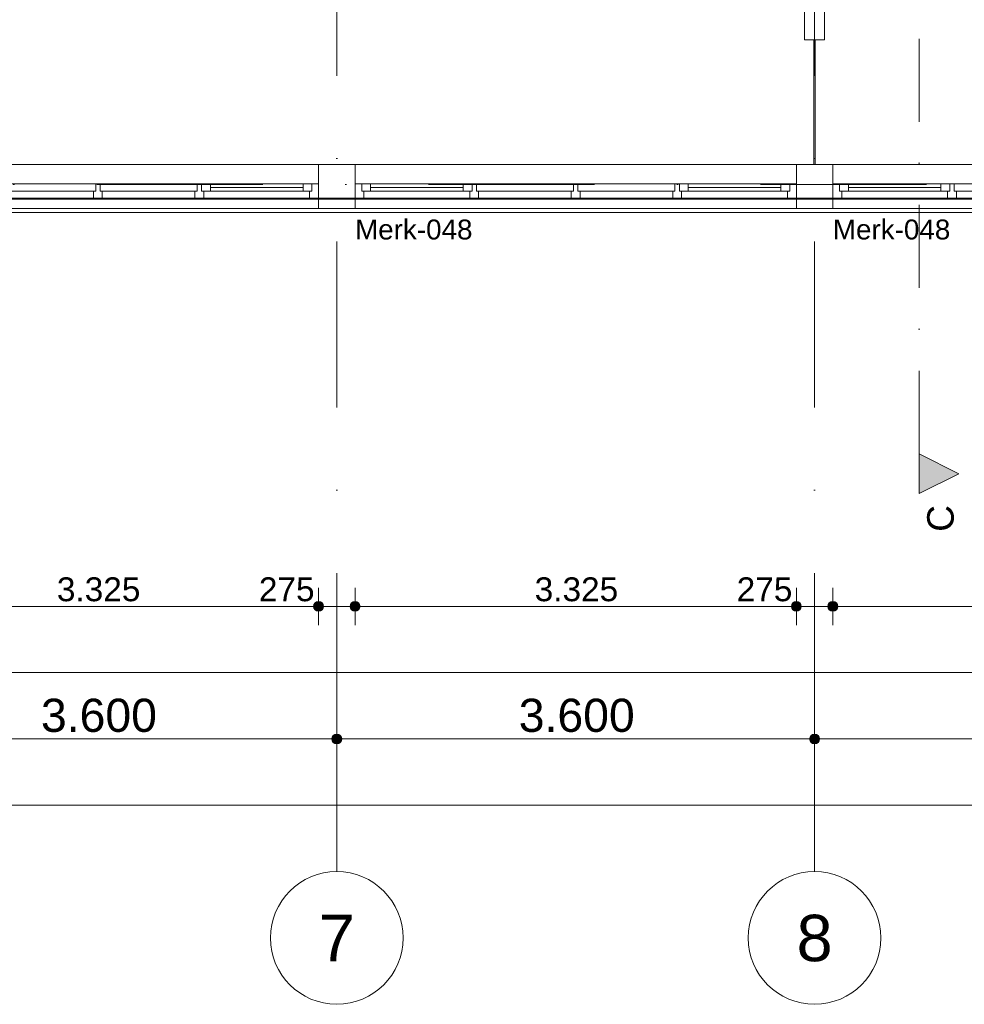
# Model space of a CAD drawing. Header units: millimetres. Extents: x -54205 to 352602, y -8439 to 61516.
# Tile 35 of 189: x 19211 to 26328, y -2884 to 4538. Entities that reach past the tile are written whole.
import ezdxf
from ezdxf.enums import TextEntityAlignment as Align

# ---------------------------------------------------------------- set-up
doc = ezdxf.new("R2010")
doc.units = ezdxf.units.MM
doc.header["$MEASUREMENT"] = 0
doc.linetypes.add('streep-punt', pattern=[2500, 1250, -625, 0, -625])
doc.linetypes.add('streep-punt fijn', pattern=[1251.000023, 626.000023, -312.5, 0, -312.5])
for name, color, linetype in [('21_0 NC Buitenwanden', 7, 'Continuous'), ('21_1 C Buitenwanden', 7, 'Continuous'), ('Maatvoering 1_ 100', 7, 'Continuous'), ('Maatvoering 1_ 100 2D arcering', 7, 'Continuous'), ('Markers - doorsneden', 7, 'Continuous'), ('Markers - doorsneden 2D arcering', 7, 'Continuous'), ('New_21_0 NC Buitenwanden Raamlabels', 7, 'Continuous'), ('New_21_0 NC Buitenwanden Ramen', 7, 'Continuous'), ('New_22 NC Binnenwanden', 7, 'Continuous'), ('New_41 Buitenwandafw', 7, 'Continuous'), ('New_Maatvoering 1_ 100', 7, 'Continuous'), ('New_Maatvoering 1_ 100 2D arcering', 7, 'Continuous'), ('New_Ruimtefuncties Zone omranding', 7, 'Continuous'), ('Stramien', 7, 'Continuous')]:
    doc.layers.add(name, color=color, linetype=linetype)
doc.styles.add('GENERATED_STYLE_1', font='arial.ttf')
doc.styles.add('GENERATED_STYLE_2', font='arial.ttf')
doc.dimstyles.new('GENERATED_STYLE__1', dxfattribs={"dimtxt": 250, "dimasz": 142.5, "dimexe": 0.18, "dimexo": 0.0625, "dimgap": 0, "dimtad": 1, "dimtih": 1, "dimtoh": 1, "dimdec": 0, "dimzin": 0, "dimdsep": 46, "dimtxsty": 'GENERATED_STYLE_1', "dimblk": 'ARROWHEAD_11', "dimblk1": 'ARROWHEAD_11', "dimblk2": 'ARROWHEAD_11', "dimcen": 0.09, "dimse1": 1, "dimse2": 1, "dimclrd": 1, "dimclre": 1, "dimclrt": 2, "dimadec": 1, "dimazin": 0, "dimtfac": 1, "dimtdec": 4, "dimtmove": 0, "dimatfit": 3, "dimfxl": 1, "dimtolj": 1, "dimtzin": 0, "dimarcsym": 0})
doc.dimstyles.new('GENERATED_STYLE__2', dxfattribs={"dimtxt": 250, "dimasz": 142.5, "dimexe": 0.18, "dimexo": 0.0625, "dimgap": 0, "dimtad": 1, "dimtih": 1, "dimtoh": 1, "dimdec": 0, "dimzin": 0, "dimdsep": 46, "dimtxsty": 'GENERATED_STYLE_2', "dimblk": 'ARROWHEAD_11', "dimblk1": 'ARROWHEAD_11', "dimblk2": 'ARROWHEAD_11', "dimcen": 0.09, "dimse1": 1, "dimse2": 1, "dimclrd": 1, "dimclre": 1, "dimclrt": 2, "dimadec": 1, "dimazin": 0, "dimtfac": 1, "dimtdec": 4, "dimtmove": 0, "dimatfit": 3, "dimfxl": 1, "dimtolj": 1, "dimtzin": 0, "dimarcsym": 0})
doc.dimstyles.new('GENERATED_STYLE__3', dxfattribs={"dimtxt": 179.999995, "dimasz": 142.5, "dimexe": 0.18, "dimexo": 0.0625, "dimgap": 0, "dimtad": 1, "dimtih": 1, "dimtoh": 1, "dimdec": 0, "dimzin": 0, "dimdsep": 46, "dimtxsty": 'GENERATED_STYLE_1', "dimblk": 'ARROWHEAD_11', "dimblk1": 'ARROWHEAD_11', "dimblk2": 'ARROWHEAD_11', "dimcen": 0.09, "dimse1": 1, "dimse2": 1, "dimclrd": 1, "dimclre": 1, "dimclrt": 2, "dimadec": 1, "dimazin": 0, "dimtfac": 1, "dimtdec": 4, "dimtmove": 0, "dimatfit": 3, "dimfxl": 1, "dimtolj": 1, "dimtzin": 0, "dimarcsym": 0})
doc.dimstyles.new('GENERATED_STYLE__4', dxfattribs={"dimtxt": 250, "dimasz": 142.5, "dimexe": 0.18, "dimexo": 0.0625, "dimgap": 0, "dimtad": 1, "dimdec": 0, "dimzin": 0, "dimdsep": 46, "dimtxsty": 'GENERATED_STYLE_2', "dimblk": 'ARROWHEAD_11', "dimblk1": 'ARROWHEAD_11', "dimblk2": 'ARROWHEAD_11', "dimcen": 0.09, "dimse1": 1, "dimse2": 1, "dimclrd": 1, "dimclre": 1, "dimclrt": 2, "dimadec": 1, "dimazin": 0, "dimtfac": 1, "dimtdec": 4, "dimtmove": 0, "dimatfit": 3, "dimfxl": 1, "dimtolj": 1, "dimtzin": 0, "dimarcsym": 0})
doc.dimstyles.new('GENERATED_STYLE__5', dxfattribs={"dimtxt": 250, "dimasz": 142.5, "dimexe": 0.18, "dimexo": 0.0625, "dimgap": 0, "dimtad": 1, "dimdec": 0, "dimzin": 0, "dimdsep": 46, "dimtxsty": 'GENERATED_STYLE_1', "dimblk": 'ARROWHEAD_11', "dimblk1": 'ARROWHEAD_11', "dimblk2": 'ARROWHEAD_11', "dimcen": 0.09, "dimse1": 1, "dimse2": 1, "dimclrd": 1, "dimclre": 1, "dimclrt": 2, "dimadec": 1, "dimazin": 0, "dimtfac": 1, "dimtdec": 4, "dimtmove": 2, "dimatfit": 3, "dimfxl": 1, "dimtolj": 1, "dimtzin": 0, "dimarcsym": 0})
doc.dimstyles.new('GENERATED_STYLE__7', dxfattribs={"dimtxt": 179.999995, "dimasz": 142.5, "dimexe": 0.18, "dimexo": 0.0625, "dimgap": 0, "dimtad": 1, "dimdec": 0, "dimzin": 0, "dimdsep": 46, "dimtxsty": 'GENERATED_STYLE_1', "dimblk": 'ARROWHEAD_11', "dimblk1": 'ARROWHEAD_11', "dimblk2": 'ARROWHEAD_11', "dimcen": 0.09, "dimse1": 1, "dimse2": 1, "dimclrd": 1, "dimclre": 1, "dimclrt": 2, "dimadec": 1, "dimazin": 0, "dimtfac": 1, "dimtdec": 4, "dimtmove": 0, "dimatfit": 3, "dimfxl": 1, "dimtolj": 1, "dimtzin": 0, "dimarcsym": 0})

# ---------------------------------------------------------------- blocks, each defined once
blk = doc.blocks.new('Rnx horizontaal 26')
at = {"layer": 'New_21_0 NC Buitenwanden Ramen', "color": 9, "linetype": 'Continuous', "lineweight": 0}
for p, q in [((-1937.5, 146), (1937.5, 146)), ((-1937.5, -184), (1937.5, -184))]:
    blk.add_line(p, q, dxfattribs=at)
at = {"layer": 'New_21_0 NC Buitenwanden Ramen', "color": 1, "linetype": 'Continuous', "lineweight": 0}
for p, q in [((-1937.5, 0), (-1937.5, 146)), ((1937.5, 0), (1937.5, 146)), ((-1937.5, -114), (-1937.5, 0)), ((-1662.5, 0), (-1612.5, 0)), ((-1662.5, -114), (-1662.5, 0)), ((-1612.5, 0), (-1612.5, -54)), ((-1612.5, 0), (-1545.5, 0)), ((-1612.5, -54), (-1612.5, 0)), ((-1545.5, 0), (-848, 0)), ((-1545.5, 0), (-1545.5, -54)), ((-1545.5, 0), (-848, 0)), ((-848, -54), (-848, 0)), ((-848, 0), (-781, 0)), ((-781, -54), (-781, 0)), ((-781, 0), (-764.5, 0)), ((-781, 0), (-781, -54)), ((-764.5, 0), (-748, 0)), ((-748, 0), (-748, -54)), ((-748, 0), (-16.5, 0)), ((-16.5, -54), (-16.5, 0)), ((-16.5, 0), (0, 0)), ((-16.5, 0), (-16.5, -54)), ((0, 0), (16.5, 0)), ((16.5, 0), (16.5, -54)), ((16.5, 0), (748, 0)), ((748, -54), (748, 0)), ((748, 0), (764.5, 0)), ((748, 0), (748, -54)), ((764.5, 0), (781, 0)), ((781, 0), (781, -54)), ((781, 0), (848, 0)), ((781, -54), (781, 0)), ((848, 0), (1545.5, 0)), ((848, 0), (848, -54)), ((848, 0), (1545.5, 0)), ((1545.5, -54), (1545.5, 0)), ((1545.5, 0), (1612.5, 0)), ((1612.5, -54), (1612.5, 0)), ((1612.5, 0), (1662.5, 0)), ((1612.5, 0), (1612.5, -54)), ((1662.5, 0), (1662.5, -114)), ((1937.5, -114), (1937.5, 0)), ((-1612.5, -54), (-1595.5, -54)), ((-1545.5, -54), (-1612.5, -54)), ((-1595.5, -54), (-1595.5, -114)), ((-1545.5, -27), (-848, -27)), ((-848, -54), (-1545.5, -54)), ((-781, -54), (-848, -54)), ((-798, -114), (-798, -54)), ((-798, -54), (-781, -54)), ((-748, -54), (-731, -54)), ((-731, -54), (-748, -54)), ((-731, -54), (-731, -114)), ((-731, -54), (-33.5, -54)), ((-731, -114), (-731, -54)), ((-33.5, -114), (-33.5, -54)), ((-33.5, -54), (-16.5, -54)), ((-16.5, -54), (-33.5, -54)), ((16.5, -54), (33.5, -54)), ((33.5, -54), (16.5, -54)), ((33.5, -54), (33.5, -114)), ((33.5, -54), (731, -54)), ((33.5, -114), (33.5, -54)), ((731, -114), (731, -54)), ((731, -54), (748, -54)), ((748, -54), (731, -54)), ((781, -54), (798, -54)), ((848, -54), (781, -54)), ((798, -54), (798, -114)), ((848, -27), (1545.5, -27)), ((1545.5, -54), (848, -54)), ((1612.5, -54), (1545.5, -54)), ((1595.5, -114), (1595.5, -54)), ((1595.5, -54), (1612.5, -54)), ((-1937.5, -184), (-1937.5, -114)), ((-1595.5, -114), (-1662.5, -114)), ((-798, -114), (-1595.5, -114)), ((-764.5, -114), (-798, -114)), ((-731, -114), (-764.5, -114)), ((-33.5, -114), (-731, -114)), ((0, -114), (-33.5, -114)), ((33.5, -114), (0, -114)), ((731, -114), (33.5, -114)), ((764.5, -114), (731, -114)), ((798, -114), (764.5, -114)), ((1595.5, -114), (798, -114)), ((1662.5, -114), (1595.5, -114)), ((1937.5, -184), (1937.5, -114))]:
    blk.add_line(p, q, dxfattribs=at)
blk = doc.blocks.new('Deur en raam marker 26 KM')
at = {"layer": 'New_21_0 NC Buitenwanden Raamlabels', "color": 2, "lineweight": 0, "style": 'GENERATED_STYLE_1'}
blk.add_attdef('AC_WIDO_ID', text='', height=150, rotation=180, dxfattribs=at).set_placement((1662.5, -749.8), align=Align.TOP_LEFT)
blk = doc.blocks.new('Wall_16_1', base_point=(100, 3445.7))
at = {"layer": 'New_21_0 NC Buitenwanden Raamlabels', "color": 9, "lineweight": 0}
ref = blk.add_blockref('Deur en raam marker 26 KM', (23400, 3445.7), dxfattribs=at)
ref.add_attrib('AC_WIDO_ID', 'Merk-048', dxfattribs={"color": 2, "lineweight": 0, "height": 150, "rotation": 360, "style": 'GENERATED_STYLE_1'}).set_placement((21737.5, 3031.4), align=Align.TOP_LEFT)
ref = blk.add_blockref('Deur en raam marker 26 KM', (27000, 3445.7), dxfattribs=at)
ref.add_attrib('AC_WIDO_ID', 'Merk-048', dxfattribs={"color": 2, "lineweight": 0, "height": 150, "rotation": 360, "style": 'GENERATED_STYLE_1'}).set_placement((25337.5, 3031.4), align=Align.TOP_LEFT)
at = {"layer": 'New_21_0 NC Buitenwanden Ramen', "color": 1, "linetype": 'Continuous', "lineweight": 0, "xscale": -1, "zscale": 1000}
for p in [(19800, 3299.7), (23400, 3299.7), (27000, 3299.7)]:
    blk.add_blockref('Rnx horizontaal 26', p, dxfattribs=at)
blk = doc.blocks.new('Wall_76_1', base_point=(21462.5, 3185.7))
at = {"layer": '21_1 C Buitenwanden', "color": 1, "linetype": 'Continuous', "lineweight": 0, "flags": 128}
for points in [[(21737.5, 3445.7), (21462.5, 3445.7)], [(21462.5, 3445.7), (21462.5, 3185.7)], [(21737.5, 3229.7), (21737.5, 3445.7)], [(21462.5, 3185.7), (21737.5, 3185.7)]]:
    blk.add_lwpolyline(points, dxfattribs=at)
blk = doc.blocks.new('Wall_85_1', base_point=(25062.5, 3185.7))
at = {"layer": '21_1 C Buitenwanden', "color": 1, "linetype": 'Continuous', "lineweight": 0, "flags": 128}
for points in [[(25337.5, 3445.7), (25062.5, 3445.7)], [(25062.5, 3445.7), (25062.5, 3185.7)], [(25337.5, 3229.7), (25337.5, 3445.7)], [(25062.5, 3185.7), (25337.5, 3185.7)]]:
    blk.add_lwpolyline(points, dxfattribs=at)
blk = doc.blocks.new('Wall_161_1', base_point=(25200, 4385.7))
at = {"layer": 'New_22 NC Binnenwanden', "color": 1, "linetype": 'Continuous', "lineweight": 0, "flags": 128}
for points in [[(25195, 4385.7), (25195, 3445.7)], [(25205, 4385.7), (25195, 4385.7)], [(25205, 3445.7), (25205, 4385.7)], [(25195, 3445.7), (25205, 3445.7)]]:
    blk.add_lwpolyline(points, dxfattribs=at)
blk = doc.blocks.new('Wall_191_1', base_point=(25200, 4385.7))
at = {"layer": '21_0 NC Buitenwanden', "color": 1, "linetype": 'Continuous', "lineweight": 0, "flags": 128}
for points in [[(25275, 8290.9), (25125, 8290.9)], [(25125, 8290.9), (25125, 4385.7)], [(25275, 4385.7), (25275, 8290.9)], [(25125, 4385.7), (25275, 4385.7)]]:
    blk.add_lwpolyline(points, dxfattribs=at)
blk = doc.blocks.new('Standard grid marker')
at = {"layer": 'Stramien', "color": 1, "linetype": 'streep-punt', "lineweight": 0}
for q in [(0, 0), (61400.2, 0)]:
    blk.add_line((1000, 0), q, dxfattribs=at)
at = {"layer": 'Stramien', "color": 2, "linetype": 'Continuous', "lineweight": 0, "flags": 128}
blk.add_lwpolyline([(0, 0, 1), (-1000, 0, 1)], format="xyb", close=True, dxfattribs=at)
at = {"layer": 'Stramien', "color": 1, "linetype": 'streep-punt', "lineweight": 0}
blk.add_point((1000, 0), dxfattribs=at)
blk.add_point((1000, 0), dxfattribs=at)
at = {"layer": 'Stramien', "color": 2, "lineweight": 0, "style": 'GENERATED_STYLE_1'}
for tag, p in [('AC_MarkerText_1_0', (-245, -80)), ('AC_MarkerText_1_1', (63155.2, -80))]:
    blk.add_attdef(tag, text='', height=350, rotation=270, dxfattribs=at).set_placement(p, align=Align.TOP_CENTER)
blk = doc.blocks.new('Beam_25_1', base_point=(3462.5, 3115.7))
at = {"layer": 'New_41 Buitenwandafw', "color": 1, "linetype": 'Continuous', "lineweight": 0}
for p, q in [((3462.5, 3192.7), (28662.5, 3192.7)), ((3462.5, 3085.7), (28662.5, 3085.7))]:
    blk.add_line(p, q, dxfattribs=at)
blk = doc.blocks.new('*D965')
at = {"layer": 'Maatvoering 1_ 100 2D arcering', "linetype": 'Continuous', "lineweight": 0}
for points in [[(17962.5, -884.3), (17965.4, -898.7), (17973.5, -910.8), (17985.6, -919), (18000, -921.8), (18014.4, -919), (18026.5, -910.8), (18034.6, -898.7), (18037.5, -884.3), (18034.6, -870), (18026.5, -857.8), (18014.4, -849.7), (18000, -846.8), (17985.6, -849.7), (17973.5, -857.8), (17965.4, -870)], [(21562.5, -884.3), (21565.4, -898.7), (21573.5, -910.8), (21585.6, -919), (21600, -921.8), (21614.4, -919), (21626.5, -910.8), (21634.6, -898.7), (21637.5, -884.3), (21634.6, -870), (21626.5, -857.8), (21614.4, -849.7), (21600, -846.8), (21585.6, -849.7), (21573.5, -857.8), (21565.4, -870)]]:
    blk.add_hatch(color=1, dxfattribs=at).paths.add_polyline_path(points)
at = {"layer": 'Maatvoering 1_ 100', "color": 1, "linetype": 'Continuous', "lineweight": 0}
for p, q in [((18000, -846.8), (18000, -743.7)), ((21600, -846.8), (21600, -743.7)), ((18037.5, -884.3), (21562.5, -884.3)), ((18000, -1024.9), (18000, -921.8)), ((21600, -1024.9), (21600, -921.8))]:
    blk.add_line(p, q, dxfattribs=at)
for centre in [(18000, -884.3), (21600, -884.3)]:
    blk.add_circle(centre, 37.5, dxfattribs=at)
at = {"layer": 'Maatvoering 1_ 100', "color": 2, "lineweight": 0, "insert": (19371, -834.3), "char_height": 250, "attachment_point": 7, "style": 'GENERATED_STYLE_1'}
blk.add_mtext('\\A1;{\\pql;\\fArial|b0|i0|c0|p0;\\W1.000000;3.600}', dxfattribs=at)
blk = doc.blocks.new('ARROWHEAD_11')
at = {"color": 0, "linetype": 'Continuous', "lineweight": 0}
blk.add_line((0, 0), (-1, 0), dxfattribs=at)
at = {"color": 0, "linetype": 'Continuous', "lineweight": 0, "const_width": 0.25, "flags": 128}
blk.add_lwpolyline([(-0.125, 0, 1), (0.125, 0, 1)], format="xyb", close=True, dxfattribs=at)
blk = doc.blocks.new('*D966')
at = {"layer": 'Maatvoering 1_ 100 2D arcering', "linetype": 'Continuous', "lineweight": 0}
for points in [[(21562.5, -884.3), (21565.4, -898.7), (21573.5, -910.8), (21585.6, -919), (21600, -921.8), (21614.4, -919), (21626.5, -910.8), (21634.6, -898.7), (21637.5, -884.3), (21634.6, -870), (21626.5, -857.8), (21614.4, -849.7), (21600, -846.8), (21585.6, -849.7), (21573.5, -857.8), (21565.4, -870)], [(25162.5, -884.3), (25165.4, -898.7), (25173.5, -910.8), (25185.6, -919), (25200, -921.8), (25214.4, -919), (25226.5, -910.8), (25234.6, -898.7), (25237.5, -884.3), (25234.6, -870), (25226.5, -857.8), (25214.4, -849.7), (25200, -846.8), (25185.6, -849.7), (25173.5, -857.8), (25165.4, -870)]]:
    blk.add_hatch(color=1, dxfattribs=at).paths.add_polyline_path(points)
at = {"layer": 'Maatvoering 1_ 100', "color": 1, "linetype": 'Continuous', "lineweight": 0}
for p, q in [((21600, -846.8), (21600, -743.7)), ((25200, -846.8), (25200, -743.7)), ((21637.5, -884.3), (25162.5, -884.3)), ((21600, -1024.9), (21600, -921.8)), ((25200, -1024.9), (25200, -921.8))]:
    blk.add_line(p, q, dxfattribs=at)
for centre in [(21600, -884.3), (25200, -884.3)]:
    blk.add_circle(centre, 37.5, dxfattribs=at)
at = {"layer": 'Maatvoering 1_ 100', "color": 2, "lineweight": 0, "insert": (22971, -834.3), "char_height": 250, "attachment_point": 7, "style": 'GENERATED_STYLE_1'}
blk.add_mtext('\\A1;{\\pql;\\fArial|b0|i0|c0|p0;\\W1.000000;3.600}', dxfattribs=at)
blk = doc.blocks.new('*D967')
at = {"layer": 'Maatvoering 1_ 100 2D arcering', "linetype": 'Continuous', "lineweight": 0}
for points in [[(25162.5, -884.3), (25165.4, -898.7), (25173.5, -910.8), (25185.6, -919), (25200, -921.8), (25214.4, -919), (25226.5, -910.8), (25234.6, -898.7), (25237.5, -884.3), (25234.6, -870), (25226.5, -857.8), (25214.4, -849.7), (25200, -846.8), (25185.6, -849.7), (25173.5, -857.8), (25165.4, -870)], [(28762.5, -884.3), (28765.4, -898.7), (28773.5, -910.8), (28785.6, -919), (28800, -921.8), (28814.4, -919), (28826.5, -910.8), (28834.6, -898.7), (28837.5, -884.3), (28834.6, -870), (28826.5, -857.8), (28814.4, -849.7), (28800, -846.8), (28785.6, -849.7), (28773.5, -857.8), (28765.4, -870)]]:
    blk.add_hatch(color=1, dxfattribs=at).paths.add_polyline_path(points)
at = {"layer": 'Maatvoering 1_ 100', "color": 1, "linetype": 'Continuous', "lineweight": 0}
for p, q in [((25200, -846.8), (25200, -743.7)), ((28800, -846.8), (28800, -743.7)), ((25237.5, -884.3), (28762.5, -884.3)), ((25200, -1024.9), (25200, -921.8)), ((28800, -1024.9), (28800, -921.8))]:
    blk.add_line(p, q, dxfattribs=at)
for centre in [(25200, -884.3), (28800, -884.3)]:
    blk.add_circle(centre, 37.5, dxfattribs=at)
at = {"layer": 'Maatvoering 1_ 100', "color": 2, "lineweight": 0, "insert": (26571, -834.3), "char_height": 250, "attachment_point": 7, "style": 'GENERATED_STYLE_1'}
blk.add_mtext('\\A1;{\\pql;\\fArial|b0|i0|c0|p0;\\W1.000000;3.600}', dxfattribs=at)
blk = doc.blocks.new('*D979')
at = {"layer": 'Maatvoering 1_ 100 2D arcering', "linetype": 'Continuous', "lineweight": 0}
for points in [[(-267.5, -1384.3), (-264.6, -1398.7), (-256.5, -1410.8), (-244.4, -1419), (-230, -1421.8), (-215.6, -1419), (-203.5, -1410.8), (-195.4, -1398.7), (-192.5, -1384.3), (-195.4, -1370), (-203.5, -1357.8), (-215.6, -1349.7), (-230, -1346.8), (-244.4, -1349.7), (-256.5, -1357.8), (-264.6, -1370)], [(57892.5, -1384.3), (57895.4, -1398.7), (57903.5, -1410.8), (57915.6, -1419), (57930, -1421.8), (57944.4, -1419), (57956.5, -1410.8), (57964.6, -1398.7), (57967.5, -1384.3), (57964.6, -1370), (57956.5, -1357.8), (57944.4, -1349.7), (57930, -1346.8), (57915.6, -1349.7), (57903.5, -1357.8), (57895.4, -1370)]]:
    blk.add_hatch(color=1, dxfattribs=at).paths.add_polyline_path(points)
at = {"layer": 'Maatvoering 1_ 100', "color": 1, "linetype": 'Continuous', "lineweight": 0}
for p, q in [((57930, -1346.8), (57930, -1243.7)), ((-192.5, -1384.3), (57892.5, -1384.3)), ((57967.5, -1384.3), (58005, -1384.3)), ((57930, -1524.9), (57930, -1421.8))]:
    blk.add_line(p, q, dxfattribs=at)
blk.add_circle((57930, -1384.3), 37.5, dxfattribs=at)
at = {"layer": 'Maatvoering 1_ 100', "color": 2, "lineweight": 0, "insert": (28325.7, -1334.3), "char_height": 250, "attachment_point": 7, "style": 'GENERATED_STYLE_2'}
blk.add_mtext('\\A1;{\\pql;\\fArial|b1|i0|c0|p0;\\W1.000000;58.160}', dxfattribs=at)
blk = doc.blocks.new('*D981')
at = {"layer": 'New_Maatvoering 1_ 100 2D arcering', "linetype": 'Continuous', "lineweight": 0}
for points in [[(-267.5, -384.3), (-264.6, -398.7), (-256.5, -410.8), (-244.4, -419), (-230, -421.8), (-215.6, -419), (-203.5, -410.8), (-195.4, -398.7), (-192.5, -384.3), (-195.4, -370), (-203.5, -357.8), (-215.6, -349.7), (-230, -346.8), (-244.4, -349.7), (-256.5, -357.8), (-264.6, -370)], [(32638, -384.3), (32640.8, -398.7), (32649, -410.8), (32661.1, -419), (32675.5, -421.8), (32689.8, -419), (32702, -410.8), (32710.1, -398.7), (32713, -384.3), (32710.1, -370), (32702, -357.8), (32689.8, -349.7), (32675.5, -346.8), (32661.1, -349.7), (32649, -357.8), (32640.8, -370)]]:
    blk.add_hatch(color=1, dxfattribs=at).paths.add_polyline_path(points)
at = {"layer": 'New_Maatvoering 1_ 100', "color": 1, "linetype": 'Continuous', "lineweight": 0}
blk.add_line((-192.5, -384.3), (32638, -384.3), dxfattribs=at)
blk.add_circle((32675.5, -384.3), 37.5, dxfattribs=at)
at = {"layer": 'New_Maatvoering 1_ 100', "color": 2, "lineweight": 0, "insert": (15845.2, -348.3), "char_height": 180, "attachment_point": 7, "style": 'GENERATED_STYLE_1'}
blk.add_mtext('\\A1;{\\pql;\\fArial|b0|i0|c0|p0;\\W1.000000;32.905}', dxfattribs=at)
blk = doc.blocks.new('*D995')
at = {"layer": 'New_Maatvoering 1_ 100 2D arcering', "linetype": 'Continuous', "lineweight": 0}
for points in [[(18100, 115.7), (18102.9, 101.3), (18111, 89.2), (18123.1, 81), (18137.5, 78.2), (18151.8, 81), (18164, 89.2), (18172.1, 101.3), (18175, 115.7), (18172.1, 130), (18164, 142.2), (18151.8, 150.3), (18137.5, 153.2), (18123.1, 150.3), (18111, 142.2), (18102.9, 130)], [(21425, 115.7), (21427.8, 101.3), (21435.9, 89.2), (21448.1, 81), (21462.5, 78.2), (21476.8, 81), (21489, 89.2), (21497.1, 101.3), (21500, 115.7), (21497.1, 130), (21489, 142.2), (21476.8, 150.3), (21462.5, 153.2), (21448.1, 150.3), (21435.9, 142.2), (21427.8, 130)]]:
    blk.add_hatch(color=1, dxfattribs=at).paths.add_polyline_path(points)
at = {"layer": 'New_Maatvoering 1_ 100', "color": 1, "linetype": 'Continuous', "lineweight": 0}
for p, q in [((18137.5, 153.2), (18137.5, 256.3)), ((21462.5, 153.2), (21462.5, 256.3)), ((18137.5, -25), (18137.5, 78.2)), ((18175, 115.7), (21425, 115.7)), ((21462.5, -25), (21462.5, 78.2))]:
    blk.add_line(p, q, dxfattribs=at)
for centre in [(18137.5, 115.7), (21462.5, 115.7)]:
    blk.add_circle(centre, 37.5, dxfattribs=at)
at = {"layer": 'New_Maatvoering 1_ 100', "color": 2, "lineweight": 0, "char_height": 180, "attachment_point": 7, "style": 'GENERATED_STYLE_1'}
for s, insert in [('\\A1;{\\pql;\\fArial|b0|i0|c0|p0;\\W1.000000;3.325}', (19491.1, 151.7)), ('\\A1;{\\pql;\\fArial|b0|i0|c0|p0;\\W1.000000;275}', (21013.1, 151.7))]:
    blk.add_mtext(s, dxfattribs=dict(at, insert=insert))
blk = doc.blocks.new('*D996')
at = {"layer": 'New_Maatvoering 1_ 100 2D arcering', "linetype": 'Continuous', "lineweight": 0}
for points in [[(21425, 115.7), (21427.8, 101.3), (21435.9, 89.2), (21448.1, 81), (21462.5, 78.2), (21476.8, 81), (21489, 89.2), (21497.1, 101.3), (21500, 115.7), (21497.1, 130), (21489, 142.2), (21476.8, 150.3), (21462.5, 153.2), (21448.1, 150.3), (21435.9, 142.2), (21427.8, 130)], [(21700, 115.7), (21702.8, 101.3), (21710.9, 89.2), (21723.1, 81), (21737.5, 78.2), (21751.8, 81), (21764, 89.2), (21772.1, 101.3), (21775, 115.7), (21772.1, 130), (21764, 142.2), (21751.8, 150.3), (21737.5, 153.2), (21723.1, 150.3), (21710.9, 142.2), (21702.8, 130)]]:
    blk.add_hatch(color=1, dxfattribs=at).paths.add_polyline_path(points)
at = {"layer": 'New_Maatvoering 1_ 100', "color": 1, "linetype": 'Continuous', "lineweight": 0}
for p, q in [((21462.5, 153.2), (21462.5, 256.3)), ((21737.5, 153.2), (21737.5, 256.3)), ((21462.5, -25), (21462.5, 78.2)), ((21500, 115.7), (21700, 115.7)), ((21737.5, -25), (21737.5, 78.2))]:
    blk.add_line(p, q, dxfattribs=at)
for centre in [(21462.5, 115.7), (21737.5, 115.7)]:
    blk.add_circle(centre, 37.5, dxfattribs=at)
blk = doc.blocks.new('*D997')
at = {"layer": 'New_Maatvoering 1_ 100 2D arcering', "linetype": 'Continuous', "lineweight": 0}
for points in [[(21700, 115.7), (21702.8, 101.3), (21710.9, 89.2), (21723.1, 81), (21737.5, 78.2), (21751.8, 81), (21764, 89.2), (21772.1, 101.3), (21775, 115.7), (21772.1, 130), (21764, 142.2), (21751.8, 150.3), (21737.5, 153.2), (21723.1, 150.3), (21710.9, 142.2), (21702.8, 130)], [(25025, 115.7), (25027.8, 101.3), (25035.9, 89.2), (25048.1, 81), (25062.5, 78.2), (25076.8, 81), (25089, 89.2), (25097.1, 101.3), (25100, 115.7), (25097.1, 130), (25089, 142.2), (25076.8, 150.3), (25062.5, 153.2), (25048.1, 150.3), (25035.9, 142.2), (25027.8, 130)]]:
    blk.add_hatch(color=1, dxfattribs=at).paths.add_polyline_path(points)
at = {"layer": 'New_Maatvoering 1_ 100', "color": 1, "linetype": 'Continuous', "lineweight": 0}
for p, q in [((21737.5, 153.2), (21737.5, 256.3)), ((25062.5, 153.2), (25062.5, 256.3)), ((21737.5, -25), (21737.5, 78.2)), ((21775, 115.7), (25025, 115.7)), ((25062.5, -25), (25062.5, 78.2))]:
    blk.add_line(p, q, dxfattribs=at)
for centre in [(21737.5, 115.7), (25062.5, 115.7)]:
    blk.add_circle(centre, 37.5, dxfattribs=at)
at = {"layer": 'New_Maatvoering 1_ 100', "color": 2, "lineweight": 0, "char_height": 180, "attachment_point": 7, "style": 'GENERATED_STYLE_1'}
for s, insert in [('\\A1;{\\pql;\\fArial|b0|i0|c0|p0;\\W1.000000;3.325}', (23091.1, 151.7)), ('\\A1;{\\pql;\\fArial|b0|i0|c0|p0;\\W1.000000;275}', (24613.1, 151.7))]:
    blk.add_mtext(s, dxfattribs=dict(at, insert=insert))
blk = doc.blocks.new('*D998')
at = {"layer": 'New_Maatvoering 1_ 100 2D arcering', "linetype": 'Continuous', "lineweight": 0}
for points in [[(25025, 115.7), (25027.8, 101.3), (25035.9, 89.2), (25048.1, 81), (25062.5, 78.2), (25076.8, 81), (25089, 89.2), (25097.1, 101.3), (25100, 115.7), (25097.1, 130), (25089, 142.2), (25076.8, 150.3), (25062.5, 153.2), (25048.1, 150.3), (25035.9, 142.2), (25027.8, 130)], [(25300, 115.7), (25302.8, 101.3), (25310.9, 89.2), (25323.1, 81), (25337.5, 78.2), (25351.8, 81), (25364, 89.2), (25372.1, 101.3), (25375, 115.7), (25372.1, 130), (25364, 142.2), (25351.8, 150.3), (25337.5, 153.2), (25323.1, 150.3), (25310.9, 142.2), (25302.8, 130)]]:
    blk.add_hatch(color=1, dxfattribs=at).paths.add_polyline_path(points)
at = {"layer": 'New_Maatvoering 1_ 100', "color": 1, "linetype": 'Continuous', "lineweight": 0}
for p, q in [((25062.5, 153.2), (25062.5, 256.3)), ((25337.5, 153.2), (25337.5, 256.3)), ((25062.5, -25), (25062.5, 78.2)), ((25100, 115.7), (25300, 115.7)), ((25337.5, -25), (25337.5, 78.2))]:
    blk.add_line(p, q, dxfattribs=at)
for centre in [(25062.5, 115.7), (25337.5, 115.7)]:
    blk.add_circle(centre, 37.5, dxfattribs=at)
blk = doc.blocks.new('*D999')
at = {"layer": 'New_Maatvoering 1_ 100 2D arcering', "linetype": 'Continuous', "lineweight": 0}
for points in [[(25300, 115.7), (25302.8, 101.3), (25310.9, 89.2), (25323.1, 81), (25337.5, 78.2), (25351.8, 81), (25364, 89.2), (25372.1, 101.3), (25375, 115.7), (25372.1, 130), (25364, 142.2), (25351.8, 150.3), (25337.5, 153.2), (25323.1, 150.3), (25310.9, 142.2), (25302.8, 130)], [(28625, 115.7), (28627.9, 101.3), (28636, 89.2), (28648.1, 81), (28662.5, 78.2), (28676.9, 81), (28689, 89.2), (28697.1, 101.3), (28700, 115.7), (28697.1, 130), (28689, 142.2), (28676.9, 150.3), (28662.5, 153.2), (28648.1, 150.3), (28636, 142.2), (28627.9, 130)]]:
    blk.add_hatch(color=1, dxfattribs=at).paths.add_polyline_path(points)
at = {"layer": 'New_Maatvoering 1_ 100', "color": 1, "linetype": 'Continuous', "lineweight": 0}
for p, q in [((25337.5, 153.2), (25337.5, 256.3)), ((28662.5, 153.2), (28662.5, 256.3)), ((25337.5, -25), (25337.5, 78.2)), ((25375, 115.7), (28625, 115.7)), ((28662.5, -25), (28662.5, 78.2))]:
    blk.add_line(p, q, dxfattribs=at)
for centre in [(25337.5, 115.7), (28662.5, 115.7)]:
    blk.add_circle(centre, 37.5, dxfattribs=at)
at = {"layer": 'New_Maatvoering 1_ 100', "color": 2, "lineweight": 0, "char_height": 180, "attachment_point": 7, "style": 'GENERATED_STYLE_1'}
for s, insert in [('\\A1;{\\pql;\\fArial|b0|i0|c0|p0;\\W1.000000;3.325}', (26691.1, 151.7)), ('\\A1;{\\pql;\\fArial|b0|i0|c0|p0;\\W1.000000;275}', (28213.1, 151.7))]:
    blk.add_mtext(s, dxfattribs=dict(at, insert=insert))
blk = doc.blocks.new('*D1018')
at = {"layer": 'Maatvoering 1_ 100 2D arcering', "linetype": 'Continuous', "lineweight": 0}
for points in [[(64027.5, 27835.9), (64030.4, 27821.6), (64038.5, 27809.4), (64050.6, 27801.3), (64065, 27798.4), (64079.4, 27801.3), (64091.5, 27809.4), (64099.6, 27821.6), (64102.5, 27835.9), (64099.6, 27850.3), (64091.5, 27862.4), (64079.4, 27870.6), (64065, 27873.4), (64050.6, 27870.6), (64038.5, 27862.4), (64030.4, 27850.3)], [(64027.5, 3115.7), (64030.4, 3101.3), (64038.5, 3089.1), (64050.6, 3081), (64065, 3078.2), (64079.4, 3081), (64091.5, 3089.1), (64099.6, 3101.3), (64102.5, 3115.7), (64099.6, 3130), (64091.5, 3142.2), (64079.4, 3150.3), (64065, 3153.2), (64050.6, 3150.3), (64038.5, 3142.2), (64030.4, 3130)]]:
    blk.add_hatch(color=1, dxfattribs=at).paths.add_polyline_path(points)
at = {"layer": 'Maatvoering 1_ 100', "color": 1, "linetype": 'Continuous', "lineweight": 0}
for p, q in [((64065, 27873.4), (64065, 27910.9)), ((64027.5, 27835.9), (63924.4, 27835.9)), ((64205.6, 27835.9), (64102.5, 27835.9)), ((64065, 3153.2), (64065, 27798.4)), ((64027.5, 3115.7), (63924.4, 3115.7)), ((64065, 3040.7), (64065, 3078.2)), ((64205.6, 3115.7), (64102.5, 3115.7))]:
    blk.add_line(p, q, dxfattribs=at)
for centre in [(64065, 27835.9), (64065, 3115.7)]:
    blk.add_circle(centre, 37.5, dxfattribs=at)
at = {"layer": 'Maatvoering 1_ 100', "color": 2, "lineweight": 0, "insert": (64015, 14951.5), "char_height": 250, "attachment_point": 7, "rotation": 90, "style": 'GENERATED_STYLE_2'}
blk.add_mtext('\\A1;{\\pql;\\fArial|b1|i0|c0|p0;\\W1.000000;24.720}', dxfattribs=at)
blk = doc.blocks.new('*D1019')
at = {"layer": 'Maatvoering 1_ 100 2D arcering', "linetype": 'Continuous', "lineweight": 0}
for points in [[(63527.5, 3295.9), (63530.4, 3281.6), (63538.5, 3269.4), (63550.6, 3261.3), (63565, 3258.4), (63579.4, 3261.3), (63591.5, 3269.4), (63599.6, 3281.6), (63602.5, 3295.9), (63599.6, 3310.3), (63591.5, 3322.4), (63579.4, 3330.6), (63565, 3333.4), (63550.6, 3330.6), (63538.5, 3322.4), (63530.4, 3310.3)], [(63527.5, 3115.7), (63530.4, 3101.3), (63538.5, 3089.1), (63550.6, 3081), (63565, 3078.2), (63579.4, 3081), (63591.5, 3089.1), (63599.6, 3101.3), (63602.5, 3115.7), (63599.6, 3130), (63591.5, 3142.2), (63579.4, 3150.3), (63565, 3153.2), (63550.6, 3150.3), (63538.5, 3142.2), (63530.4, 3130)]]:
    blk.add_hatch(color=1, dxfattribs=at).paths.add_polyline_path(points)
at = {"layer": 'Maatvoering 1_ 100', "color": 1, "linetype": 'Continuous', "lineweight": 0}
for p, q in [((63565, 3153.2), (63565, 3258.4)), ((63527.5, 3115.7), (63424.4, 3115.7)), ((63565, 3040.7), (63565, 3078.2)), ((63705.6, 3115.7), (63602.5, 3115.7))]:
    blk.add_line(p, q, dxfattribs=at)
blk.add_circle((63565, 3115.7), 37.5, dxfattribs=at)
blk = doc.blocks.new('*D1025')
at = {"layer": 'New_Maatvoering 1_ 100 2D arcering', "linetype": 'Continuous', "lineweight": 0}
for points in [[(63027.5, 10660.9), (63030.4, 10646.6), (63038.5, 10634.4), (63050.6, 10626.3), (63065, 10623.4), (63079.4, 10626.3), (63091.5, 10634.4), (63099.6, 10646.6), (63102.5, 10660.9), (63099.6, 10675.3), (63091.5, 10687.4), (63079.4, 10695.6), (63065, 10698.4), (63050.6, 10695.6), (63038.5, 10687.4), (63030.4, 10675.3)], [(63027.5, 3115.7), (63030.4, 3101.3), (63038.5, 3089.1), (63050.6, 3081), (63065, 3078.2), (63079.4, 3081), (63091.5, 3089.1), (63099.6, 3101.3), (63102.5, 3115.7), (63099.6, 3130), (63091.5, 3142.2), (63079.4, 3150.3), (63065, 3153.2), (63050.6, 3150.3), (63038.5, 3142.2), (63030.4, 3130)]]:
    blk.add_hatch(color=1, dxfattribs=at).paths.add_polyline_path(points)
at = {"layer": 'New_Maatvoering 1_ 100', "color": 1, "linetype": 'Continuous', "lineweight": 0}
for p, q in [((63027.5, 10660.9), (62924.4, 10660.9)), ((63065, 3153.2), (63065, 10623.4)), ((63205.6, 10660.9), (63102.5, 10660.9)), ((63027.5, 3115.7), (62924.4, 3115.7)), ((63065, 3040.7), (63065, 3078.2)), ((63205.6, 3115.7), (63102.5, 3115.7))]:
    blk.add_line(p, q, dxfattribs=at)
for centre in [(63065, 10660.9), (63065, 3115.7)]:
    blk.add_circle(centre, 37.5, dxfattribs=at)
at = {"layer": 'New_Maatvoering 1_ 100', "color": 2, "lineweight": 0, "insert": (63029, 6579.4), "char_height": 180, "attachment_point": 7, "rotation": 90, "style": 'GENERATED_STYLE_1'}
blk.add_mtext('\\A1;{\\pql;\\fArial|b0|i0|c0|p0;\\W1.000000;7.545}', dxfattribs=at)
blk = doc.blocks.new('*D1028')
at = {"layer": 'New_Maatvoering 1_ 100 2D arcering', "linetype": 'Continuous', "lineweight": 0}
for points in [[(62527.5, 3645.9), (62530.4, 3631.6), (62538.5, 3619.4), (62550.6, 3611.3), (62565, 3608.4), (62579.4, 3611.3), (62591.5, 3619.4), (62599.6, 3631.6), (62602.5, 3645.9), (62599.6, 3660.3), (62591.5, 3672.5), (62579.4, 3680.6), (62565, 3683.4), (62550.6, 3680.6), (62538.5, 3672.5), (62530.4, 3660.3)], [(62527.5, 3115.7), (62530.4, 3101.3), (62538.5, 3089.1), (62550.6, 3081), (62565, 3078.2), (62579.4, 3081), (62591.5, 3089.1), (62599.6, 3101.3), (62602.5, 3115.7), (62599.6, 3130), (62591.5, 3142.2), (62579.4, 3150.3), (62565, 3153.2), (62550.6, 3150.3), (62538.5, 3142.2), (62530.4, 3130)]]:
    blk.add_hatch(color=1, dxfattribs=at).paths.add_polyline_path(points)
at = {"layer": 'New_Maatvoering 1_ 100', "color": 1, "linetype": 'Continuous', "lineweight": 0}
for p, q in [((62527.5, 3645.9), (62424.4, 3645.9)), ((62705.6, 3645.9), (62602.5, 3645.9)), ((62565, 3153.2), (62565, 3608.4)), ((62527.5, 3115.7), (62424.4, 3115.7)), ((62565, 3040.7), (62565, 3078.2)), ((62705.6, 3115.7), (62602.5, 3115.7))]:
    blk.add_line(p, q, dxfattribs=at)
for centre in [(62565, 3645.9), (62565, 3115.7)]:
    blk.add_circle(centre, 37.5, dxfattribs=at)
at = {"layer": 'New_Maatvoering 1_ 100', "color": 2, "lineweight": 0, "insert": (62529, 3174.9), "char_height": 180, "attachment_point": 7, "rotation": 90, "style": 'GENERATED_STYLE_1'}
blk.add_mtext('\\A1;{\\pql;\\fArial|b0|i0|c0|p0;\\W1.000000;530}', dxfattribs=at)
blk = doc.blocks.new('Cutting Plane_3_1', base_point=(25987.7, 1115.7))
at = {"layer": 'Markers - doorsneden 2D arcering', "linetype": 'Continuous', "lineweight": 0, "true_color": 0x000000}
blk.add_hatch(color=18, dxfattribs=at).paths.add_polyline_path([(25987.7, 965.7), (26287.7, 1115.7), (25987.7, 1265.7)])
at = {"layer": 'Markers - doorsneden', "color": 9, "linetype": 'streep-punt fijn', "lineweight": 0}
blk.add_line((25987.7, 1265.7), (25987.7, 6824.6), dxfattribs=at)
at = {"layer": 'Markers - doorsneden', "color": 2, "linetype": 'Continuous', "lineweight": 0, "flags": 128}
blk.add_lwpolyline([(25987.7, 965.7), (25987.7, 1265.7), (26287.7, 1115.7)], close=True, dxfattribs=at)
at = {"layer": 'Markers - doorsneden', "color": 2, "lineweight": 0, "insert": (26251.1, 677.6), "char_height": 200, "attachment_point": 7, "rotation": 90, "style": 'GENERATED_STYLE_1'}
blk.add_mtext('\\A1;{\\pql;\\pt0;\\fArial|b0|i0|c0|p0;\\W1.000000;C}', dxfattribs=at)
blk = doc.blocks.new('Standard grid marker_8')
at = {"layer": 'Stramien', "color": 1, "linetype": 'streep-punt', "lineweight": 0}
blk.add_line((1000, 0), (69773.9, 0), dxfattribs=at)
at = {"layer": 'Stramien', "color": 2, "lineweight": 0, "style": 'GENERATED_STYLE_1'}
for tag, p in [('AC_MarkerText_1_0', (-500, 175)), ('AC_MarkerText_1_1', (71273.9, 175))]:
    blk.add_attdef(tag, text='', height=350, dxfattribs=at).set_placement(p, align=Align.TOP_CENTER)

msp = doc.modelspace()

# ---------------------------------------------------------------- linework, layer by layer
at = {"layer": 'New_Ruimtefuncties Zone omranding', "color": 41, "linetype": 'Continuous', "lineweight": 0, "true_color": 0xffdd55, "flags": 128}
msp.add_lwpolyline([(18005, 3445.7), (25195, 3445.7), (25195, 4385.7), (25125, 4385.7), (25125, 9290.9), (25195, 9290.9), (25195, 10330.9), (25125, 10330.9), (25125, 10600.9), (22415, 10600.9), (22415, 10330.9), (22315, 10330.9), (22315, 10805.9), (21870, 10805.9), (21870, 10340.9), (21330, 10340.9), (21330, 10805.9), (18075, 10805.9), (18075, 10330.9), (18005, 10330.9), (18005, 9290.9), (18075, 9290.9), (18075, 4385.7), (18005, 4385.7)], close=True, dxfattribs=at)
at = {"layer": 'New_Ruimtefuncties Zone omranding', "color": 9, "linetype": 'Continuous', "lineweight": 0, "flags": 128}
msp.add_lwpolyline([(25205, 3445.7), (32081.8, 3445.9, -0.250377), (32344.8, 3646), (32344.8, 10330.9), (30425, 10330.9), (30425, 10660.9), (30425, 10805.9), (29050, 10805.9), (29050, 10318.4), (28550, 10318.4), (28550, 10805.9), (27000, 10805.9), (27000, 10330.9), (26900, 10330.9), (26900, 10600.9), (25275, 10600.9), (25275, 10330.9), (25205, 10330.9), (25205, 9290.9), (25275, 9290.9), (25275, 4385.7), (25205, 4385.7)], format="xyb", close=True, dxfattribs=at)

# ---------------------------------------------------------------- block references
at = {"layer": '21_0 NC Buitenwanden', "color": 1, "lineweight": 0}
for name, p in [('Wall_191_1', (25200, 4385.7)), ('Wall_16_1', (100, 3445.7))]:
    msp.add_blockref(name, p, dxfattribs=at)
at = {"layer": '21_1 C Buitenwanden', "color": 1, "lineweight": 0}
for name, p in [('Wall_76_1', (21462.5, 3185.7)), ('Wall_85_1', (25062.5, 3185.7))]:
    msp.add_blockref(name, p, dxfattribs=at)
at = {"layer": 'Markers - doorsneden', "color": 9, "lineweight": 0}
msp.add_blockref('Cutting Plane_3_1', (25987.7, 1115.7), dxfattribs=at)
at = {"layer": 'New_22 NC Binnenwanden', "color": 1, "lineweight": 0}
msp.add_blockref('Wall_161_1', (25200, 4385.7), dxfattribs=at)
at = {"layer": 'New_41 Buitenwandafw', "color": 9, "lineweight": 0}
msp.add_blockref('Beam_25_1', (3462.5, 3115.7), dxfattribs=at)
at = {"layer": 'Stramien', "color": 1, "linetype": 'Continuous', "lineweight": 0}
ref = msp.add_blockref('Standard grid marker', (21600, -1884.3), dxfattribs=dict(at, zscale=1000, rotation=90))
ref.add_attrib('AC_MarkerText_1', '7', dxfattribs={"color": 2, "lineweight": 0, "height": 350, "rotation": 360, "style": 'GENERATED_STYLE_1'}).set_placement((21600, -2209.3), align=Align.TOP_CENTER)
ref = msp.add_blockref('Standard grid marker', (25200, -1884.3), dxfattribs=dict(at, zscale=1000, rotation=90))
ref.add_attrib('AC_MarkerText_1', '8', dxfattribs={"color": 2, "lineweight": 0, "height": 350, "rotation": 360, "style": 'GENERATED_STYLE_1'}).set_placement((25200, -2209.3), align=Align.TOP_CENTER)
at = {"layer": 'Stramien', "color": 1, "linetype": 'Continuous', "lineweight": 0, "zscale": 1000}
msp.add_blockref('Standard grid marker_8', (-6208.9, 3295.9), dxfattribs=at)

# ---------------------------------------------------------------- dimensions: what is measured, and where the dimension line sits
at = {"layer": 'Maatvoering 1_ 100', "color": 1, "linetype": 'Continuous', "lineweight": 0}
for base, p2, dimstyle, picture, middle in [((64065, 27835.9), (32070, 27835.9), 'GENERATED_STYLE__4', '*D1018', (63890, 15465.4)), ((63565, 3295.9), (60429.2, 3295.9), 'GENERATED_STYLE__5', '*D1019', (63390, 3631.3))]:
    dim = msp.add_linear_dim(base=base, p1=(-230, 3115.7), p2=p2, angle=90, dimstyle=dimstyle, dxfattribs=at)
    dim.commit()
    dim.dimension.update_dxf_attribs({"geometry": picture, "text_midpoint": middle, "dimtype": 160, "text_rotation": 90})
for base, p1, p2, dimstyle, picture, middle in [((57930, -1384.3), (-230, 3115.7), (57930, 10660.9), 'GENERATED_STYLE__2', '*D979', (28839.6, -1209.3)), ((25200, -884.3), (21600, -164.5), (25200, 90.8), 'GENERATED_STYLE__1', '*D966', (23389.8, -709.3)), ((28800, -884.3), (25200, 90.8), (28800, 39.8), 'GENERATED_STYLE__1', '*D967', (26989.8, -709.3)), ((21600, -884.3), (18000, -62.4), (21600, -164.5), 'GENERATED_STYLE__1', '*D965', (19789.8, -709.3))]:
    dim = msp.add_linear_dim(base=base, p1=p1, p2=p2, dimstyle=dimstyle, dxfattribs=at)
    dim.commit()
    dim.dimension.update_dxf_attribs({"geometry": picture, "text_midpoint": middle, "dimtype": 160})
at = {"layer": 'New_Maatvoering 1_ 100', "color": 1, "linetype": 'Continuous', "lineweight": 0}
for base, p2, picture, middle in [((63065, 10660.9), (57930, 10660.9), '*D1025', (62939, 6880.9)), ((62565, 3645.9), (32675.5, 3645.9), '*D1028', (62439, 3380.3))]:
    dim = msp.add_linear_dim(base=base, p1=(-230, 3115.7), p2=p2, angle=90, dimstyle='GENERATED_STYLE__7', dxfattribs=at)
    dim.commit()
    dim.dimension.update_dxf_attribs({"geometry": picture, "text_midpoint": middle, "dimtype": 160, "text_rotation": 90})
for base, p1, p2, picture, middle in [((32675.4703, -384.3078), (-230, 3115.659), (32675.4703, 10660.9124), '*D981', (16215.2264, -258.3078)), ((21462.5, 115.7), (18137.5, 3185.7), (21462.5, 3185.7), '*D995', (19792.6, 241.7)), ((21737.5, 115.7), (21462.5, 3185.7), (21737.5, 3185.7), '*D996', (21218.6, 241.7)), ((25062.5, 115.7), (21737.5, 3185.7), (25062.5, 3185.7), '*D997', (23392.6, 241.7)), ((25337.5, 115.7), (25062.5, 3185.7), (25337.5, 3185.7), '*D998', (24818.6, 241.7)), ((28662.5, 115.7), (25337.5, 3185.7), (28662.5, 3185.7), '*D999', (26992.6, 241.7))]:
    dim = msp.add_linear_dim(base=base, p1=p1, p2=p2, dimstyle='GENERATED_STYLE__3', dxfattribs=at)
    dim.commit()
    dim.dimension.update_dxf_attribs({"geometry": picture, "text_midpoint": middle, "dimtype": 160})

doc.saveas('drawing.dxf')
